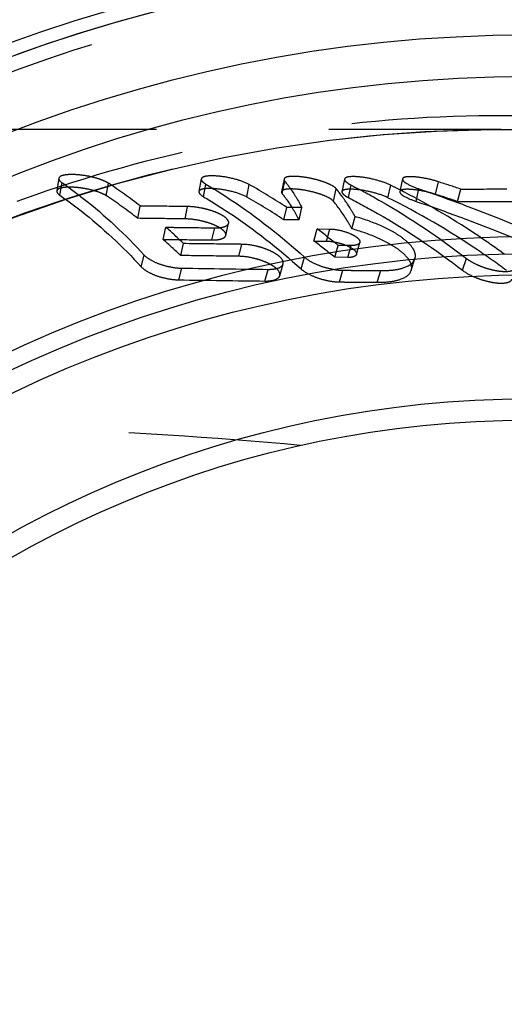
# Model space of a CAD drawing. Header units: millimetres. Extents: x 394 to 606, y 431 to 569.
# Tile 4 of 7: x 524 to 542, y 511 to 548. Entities that reach past the tile are written whole.
import ezdxf

# ---------------------------------------------------------------- set-up
doc = ezdxf.new("R2010")
doc.units = ezdxf.units.MM
doc.header["$LTSCALE"] = 65.185185
doc.linetypes.add('HIDDEN', pattern=[0.2, 0.1, -0.1])
doc.layers.add('KOERPER', color=7, linetype='CONTINUOUS')
doc.layers.add('KONST.EL_MIT_GEO', color=7, linetype='CONTINUOUS')

msp = doc.modelspace()

# ---------------------------------------------------------------- linework, layer by layer
at = {"layer": 'KOERPER', "color": 8, "linetype": 'HIDDEN'}
msp.add_line((542.326, 543.725), (516.454, 543.725), dxfattribs=at)
at = {"layer": 'KOERPER', "color": 7, "linetype": 'Continuous'}
for radius, start, end in [(57.25, 97.7676, 82.2324), (56.75, 97.8636, 82.1364)]:
    msp.add_arc((543.408, 493.225), radius, start, end, dxfattribs=at)
at = {"layer": 'KOERPER', "color": 8, "linetype": 'HIDDEN'}
msp.add_open_spline([(534.743, 531.763), (531.399, 532.074), (524.591, 532.476), (514.248, 532.691), (503.694, 532.728), (496.595, 532.725), (493.027, 532.725)], degree=3, knots=[0, 0, 0, 0, 0.241415, 0.489836, 0.743504, 1, 1, 1, 1], dxfattribs=at)
at = {"layer": 'KONST.EL_MIT_GEO', "color": 8, "linetype": 'HIDDEN'}
for p, q in [((541.909, 543.723), (542.305, 543.725)), ((525.593, 541.878), (525.518, 541.401)), ((525.635, 541.236), (525.712, 541.711)), ((527.389, 541.216), (527.47, 541.691)), ((530.982, 541.853), (530.894, 541.376)), ((531.067, 541.18), (531.158, 541.655)), ((534.116, 541.847), (534.022, 541.369)), ((534.047, 541.295), (534.143, 541.771)), ((536.408, 541.85), (536.308, 541.372)), ((538.599, 541.856), (538.494, 541.379)), ((539.847, 541.272), (539.957, 541.747)), ((532.705, 541.167), (532.799, 541.642)), ((535.987, 541.007), (536.092, 541.48)), ((536.552, 541.146), (536.656, 541.62)), ((538.043, 541.141), (538.151, 541.615)), ((539.111, 541.004), (539.222, 541.477)), ((540.684, 540.998), (540.8, 541.471)), ((528.58, 540.363), (528.673, 540.829)), ((530.368, 540.342), (530.466, 540.809)), ((534.108, 540.306), (534.217, 540.772)), ((534.791, 540.768), (534.217, 540.772)), ((534.681, 540.302), (534.791, 540.768)), ((531.909, 539.716), (532.017, 540.175)), ((534.681, 540.302), (534.108, 540.306)), ((536.682, 539.968), (536.801, 540.431)), ((529.538, 539.567), (529.642, 540.026)), ((531.384, 539.544), (531.492, 540.002)), ((535.244, 539.504), (535.364, 539.962)), ((535.364, 539.962), (535.845, 539.958)), ((535.723, 539.5), (535.845, 539.958)), ((535.244, 539.504), (535.723, 539.5)), ((536.857, 538.997), (536.986, 539.45)), ((530.203, 538.954), (530.313, 539.406)), ((532.399, 538.925), (532.516, 539.378)), ((536.034, 538.887), (536.162, 539.339)), ((536.652, 539.334), (536.162, 539.339)), ((536.523, 538.882), (536.652, 539.334)), ((528.712, 538.525), (528.821, 538.973)), ((534.761, 538.445), (534.889, 538.892)), ((536.523, 538.882), (536.034, 538.887)), ((538.93, 538.393), (539.07, 538.837)), ((540.87, 538.395), (541.017, 538.843)), ((530.135, 538.033), (530.251, 538.476)), ((533.384, 537.987), (533.51, 538.431)), ((533.953, 538.19), (534.079, 538.634)), ((536.209, 537.954), (536.345, 538.397)), ((537.633, 537.941), (537.773, 538.383))]:
    msp.add_line(p, q, dxfattribs=at)
msp.add_lwpolyline([(502.457, 526.307), (503.916, 527.73), (505.587, 529.264), (507.294, 530.727), (509.031, 532.114), (510.799, 533.424), (512.598, 534.656), (514.426, 535.811), (516.278, 536.886), (518.156, 537.883), (520.057, 538.802), (521.976, 539.641), (523.917, 540.402), (525.874, 541.084), (527.846, 541.688), (529.832, 542.214), (531.831, 542.662), (533.838, 543.031), (535.852, 543.322), (537.87, 543.534), (539.89, 543.668), (541.909, 543.723)], dxfattribs=at)
msp.add_circle((543.408, 493.225), 56.75, dxfattribs=at)
at = {"layer": 'KONST.EL_MIT_GEO', "color": 7, "linetype": 'Continuous'}
for radius in [54.086, 52.515, 46.45, 45.8, 44.996, 40.304, 39.5]:
    msp.add_circle((543.408, 493.225), radius, dxfattribs=at)
at = {"layer": 'KONST.EL_MIT_GEO', "color": 8, "linetype": 'HIDDEN'}
for centre, radius, start, end in [((543.408, 493.225), 56.214, 214.687, 145.313), ((517.224, 526.118), 18.642, 52.1089, 56.6567), ((521.037, 482.498), 62.196, 71.47336, 72.29073), ((521.474, 521.581), 23.037, 56.4178, 60.5553), ((530.775, 537.137), 6.865, 38.0892, 39.2464), ((525.982, 516.893), 27.555, 62.9642, 63.7923), ((525.887, 516.706), 27.765, 62.5915, 62.9648), ((540.379, 1232.709), 691.237, 270.034874, 270.179852), ((517.247, 525.806), 18.448, 52.0984, 56.648), ((521.494, 521.31), 22.803, 56.413, 60.5515), ((521.083, 482.377), 61.812, 71.51208, 72.32813), ((540.301, 1216.451), 675.452, 270.032538, 270.232042), ((515.329, 523.828), 21.615, 46.1136, 48.5351), ((519.951, 519.418), 25.683, 50.8629, 53.1221), ((515.371, 523.54), 21.391, 46.1009, 48.5232), ((519.986, 519.17), 25.423, 50.857, 53.1166), ((551.843, 1957.206), 1418.894, 269.128072, 269.259695), ((551.658, 1961.676), 1423.805, 269.133838, 269.264585)]:
    msp.add_arc(centre, radius, start, end, dxfattribs=at)
for points, knots in [([(502.305, 526.937), (504.143, 528.754), (508.014, 532.218), (514.439, 536.655), (521.428, 540.195), (528.858, 542.718), (536.583, 544.142), (544.439, 544.415), (552.251, 543.515), (559.84, 541.451), (567.032, 538.263), (573.656, 534.019), (579.556, 528.814), (584.59, 522.767), (588.638, 516.019), (591.601, 508.729), (593.408, 501.071), (594.016, 493.225), (593.408, 485.38), (591.601, 477.721), (588.638, 470.432), (584.591, 463.684), (579.556, 457.637), (573.657, 452.431), (567.032, 448.187), (559.841, 444.999), (552.251, 442.935), (544.439, 442.035), (536.584, 442.308), (528.858, 443.731), (521.428, 446.255), (514.439, 449.795), (508.014, 454.232), (504.143, 457.696), (502.305, 459.513)], [0, 0, 0, 0, 0.030958, 0.06208, 0.093275, 0.12451, 0.155769, 0.187046, 0.218331, 0.249621, 0.280914, 0.31221, 0.343507, 0.374804, 0.406103, 0.437401, 0.4687, 0.499999, 0.531298, 0.562597, 0.593896, 0.625194, 0.656492, 0.687788, 0.719084, 0.750377, 0.781667, 0.812953, 0.844229, 0.875489, 0.906725, 0.93792, 0.969042, 1, 1, 1, 1]), ([(501.755, 526.499), (503.175, 527.724), (506.034, 530.158), (510.543, 533.538), (515.316, 536.537), (522.021, 539.927), (530.987, 542.896), (538.509, 543.72), (542.26, 543.725)], [0, 0, 0, 0, 0.125033, 0.250079, 0.375133, 0.500203, 0.750073, 1, 1, 1, 1]), ([(542.305, 543.725), (545.623, 543.726), (550.619, 543.251), (557.074, 541.67), (563.349, 539.471), (570.745, 535.587), (578.532, 529.288), (584.937, 521.585), (589.702, 512.772), (592.64, 503.194), (593.632, 493.225), (592.64, 483.255), (589.702, 473.677), (584.936, 464.865), (578.532, 457.161), (570.744, 450.863), (563.348, 446.979), (557.074, 444.78), (550.618, 443.199), (545.622, 442.723), (542.305, 442.725)], [0, 0, 0, 0, 0.062487, 0.093768, 0.12505, 0.187541, 0.250032, 0.312524, 0.375016, 0.437508, 0.5, 0.562492, 0.624984, 0.687476, 0.749968, 0.812459, 0.87495, 0.906232, 0.937513, 1, 1, 1, 1]), ([(527.47, 541.691), (527.409, 541.732), (527.257, 541.804), (526.999, 541.891), (526.699, 541.962), (526.384, 542.009), (526.088, 542.026), (525.871, 542.015), (525.732, 541.985), (525.649, 541.956), (525.598, 541.911), (525.593, 541.878)], [0, 0, 0, 0, 0.112186, 0.253164, 0.413966, 0.580899, 0.736675, 0.863053, 0.911682, 0.949929, 1, 1, 1, 1]), ([(525.593, 541.878), (525.591, 541.866), (525.6, 541.793), (525.664, 541.744), (525.712, 541.711)], [0, 0, 0, 0, 0.182916, 1, 1, 1, 1]), ([(525.712, 541.711), (525.986, 541.521), (527.097, 540.698), (528.11, 539.745), (528.821, 538.973)], [0, 0, 0, 0, 0.240961, 1, 1, 1, 1]), ([(530.982, 541.853), (530.976, 541.82), (531.033, 541.731), (531.108, 541.684), (531.158, 541.655)], [0, 0, 0, 0, 0.368063, 1, 1, 1, 1]), ([(532.799, 541.642), (532.651, 541.725), (532.291, 541.85), (531.753, 541.96), (531.313, 541.982), (531.063, 541.942), (530.987, 541.883), (530.982, 541.853)], [0, 0, 0, 0, 0.268124, 0.595265, 0.869465, 0.952649, 1, 1, 1, 1]), ([(531.158, 541.655), (531.482, 541.463), (532.795, 540.64), (534.019, 539.678), (534.889, 538.892)], [0, 0, 0, 0, 0.243422, 1, 1, 1, 1]), ([(534.116, 541.847), (534.115, 541.842), (534.114, 541.814), (534.129, 541.788), (534.143, 541.771)], [0, 0, 0, 0, 0.215553, 1, 1, 1, 1]), ([(536.092, 541.48), (536.053, 541.527), (535.925, 541.612), (535.69, 541.719), (535.385, 541.817), (535.046, 541.896), (534.711, 541.945), (534.456, 541.958), (534.287, 541.942), (534.19, 541.922), (534.123, 541.882), (534.116, 541.847)], [0, 0, 0, 0, 0.087413, 0.214023, 0.370727, 0.542652, 0.71104, 0.853197, 0.908131, 0.950276, 1, 1, 1, 1]), ([(534.143, 541.771), (534.204, 541.694), (534.444, 541.375), (534.652, 541.034), (534.791, 540.768)], [0, 0, 0, 0, 0.24742, 1, 1, 1, 1]), ([(536.408, 541.85), (536.399, 541.811), (536.494, 541.705), (536.588, 541.655), (536.656, 541.62)], [0, 0, 0, 0, 0.343841, 1, 1, 1, 1]), ([(538.151, 541.615), (537.997, 541.691), (537.645, 541.811), (537.128, 541.923), (536.715, 541.954), (536.485, 541.925), (536.413, 541.876), (536.408, 541.85)], [0, 0, 0, 0, 0.28365, 0.610009, 0.876407, 0.955918, 1, 1, 1, 1]), ([(538.599, 541.856), (538.592, 541.828), (538.645, 541.749), (538.851, 541.619), (539.062, 541.532), (539.222, 541.477)], [0, 0, 0, 0, 0.114742, 0.322857, 1, 1, 1, 1]), ([(539.957, 541.747), (539.808, 541.795), (539.51, 541.871), (539.149, 541.93), (538.883, 541.942), (538.736, 541.935), (538.609, 541.905), (538.599, 541.856)], [0, 0, 0, 0, 0.335211, 0.657224, 0.79006, 0.893311, 1, 1, 1, 1]), ([(525.518, 541.401), (525.516, 541.388), (525.526, 541.316), (525.589, 541.268), (525.635, 541.236)], [0, 0, 0, 0, 0.186083, 1, 1, 1, 1]), ([(527.389, 541.216), (527.324, 541.259), (527.161, 541.335), (526.887, 541.424), (526.579, 541.492), (526.274, 541.534), (525.997, 541.547), (525.795, 541.536), (525.662, 541.508), (525.578, 541.479), (525.523, 541.434), (525.518, 541.401)], [0, 0, 0, 0, 0.119337, 0.272859, 0.439363, 0.599802, 0.742785, 0.861088, 0.908864, 0.947791, 1, 1, 1, 1]), ([(530.894, 541.376), (530.888, 541.343), (530.945, 541.255), (531.019, 541.209), (531.067, 541.18)], [0, 0, 0, 0, 0.372755, 1, 1, 1, 1]), ([(532.705, 541.167), (532.546, 541.257), (532.171, 541.382), (531.635, 541.486), (531.21, 541.502), (530.977, 541.463), (530.9, 541.406), (530.894, 541.376)], [0, 0, 0, 0, 0.289655, 0.617624, 0.869695, 0.951145, 1, 1, 1, 1]), ([(534.022, 541.369), (534.021, 541.364), (534.019, 541.337), (534.034, 541.312), (534.047, 541.295)], [0, 0, 0, 0, 0.212191, 1, 1, 1, 1]), ([(535.987, 541.007), (535.949, 541.055), (535.817, 541.141), (535.573, 541.251), (535.257, 541.349), (534.911, 541.427), (534.58, 541.47), (534.334, 541.48), (534.177, 541.462), (534.088, 541.441), (534.028, 541.401), (534.022, 541.369)], [0, 0, 0, 0, 0.08861, 0.219564, 0.385814, 0.562361, 0.728126, 0.864482, 0.915013, 0.953172, 1, 1, 1, 1]), ([(534.047, 541.295), (534.107, 541.219), (534.342, 540.904), (534.545, 540.565), (534.681, 540.302)], [0, 0, 0, 0, 0.246034, 1, 1, 1, 1]), ([(536.801, 540.431), (536.755, 540.514), (536.566, 540.839), (536.352, 541.15), (536.178, 541.371)], [0, 0, 0, 0, 0.252482, 1, 1, 1, 1]), ([(536.308, 541.372), (536.3, 541.333), (536.393, 541.229), (536.486, 541.179), (536.552, 541.146)], [0, 0, 0, 0, 0.347167, 1, 1, 1, 1]), ([(538.043, 541.141), (537.878, 541.223), (537.511, 541.344), (536.994, 541.45), (536.597, 541.475), (536.384, 541.446), (536.313, 541.399), (536.308, 541.372)], [0, 0, 0, 0, 0.306683, 0.635485, 0.879021, 0.95516, 1, 1, 1, 1]), ([(536.656, 541.62), (537.033, 541.428), (538.55, 540.606), (539.986, 539.638), (541.017, 538.843)], [0, 0, 0, 0, 0.245223, 1, 1, 1, 1]), ([(538.494, 541.379), (538.488, 541.351), (538.54, 541.272), (538.743, 541.144), (538.952, 541.058), (539.111, 541.004)], [0, 0, 0, 0, 0.115477, 0.323854, 1, 1, 1, 1]), ([(539.847, 541.272), (539.695, 541.32), (539.395, 541.396), (539.033, 541.454), (538.772, 541.464), (538.628, 541.457), (538.504, 541.427), (538.494, 541.379)], [0, 0, 0, 0, 0.344138, 0.663242, 0.794253, 0.894172, 1, 1, 1, 1]), ([(542.45, 539.007), (542.145, 539.229), (540.929, 540.081), (539.651, 540.844), (538.668, 541.354)], [0, 0, 0, 0, 0.254022, 1, 1, 1, 1]), ([(539.222, 541.477), (539.808, 541.277), (542.177, 540.432), (544.495, 539.448), (546.21, 538.64)], [0, 0, 0, 0, 0.246144, 1, 1, 1, 1]), ([(525.635, 541.236), (525.906, 541.048), (527.006, 540.233), (528.008, 539.289), (528.712, 538.525)], [0, 0, 0, 0, 0.240927, 1, 1, 1, 1]), ([(531.067, 541.18), (531.389, 540.99), (532.689, 540.176), (533.9, 539.222), (534.761, 538.445)], [0, 0, 0, 0, 0.24342, 1, 1, 1, 1]), ([(536.682, 539.968), (536.631, 540.061), (536.423, 540.422), (536.183, 540.765), (535.987, 541.007)], [0, 0, 0, 0, 0.254098, 1, 1, 1, 1]), ([(536.552, 541.146), (536.925, 540.955), (538.427, 540.141), (539.85, 539.183), (540.87, 538.395)], [0, 0, 0, 0, 0.245241, 1, 1, 1, 1]), ([(542.531, 538.389), (542.172, 538.656), (540.74, 539.672), (539.218, 540.563), (538.043, 541.141)], [0, 0, 0, 0, 0.254842, 1, 1, 1, 1]), ([(539.111, 541.004), (539.686, 540.809), (542.036, 539.971), (544.337, 538.998), (546.046, 538.195)], [0, 0, 0, 0, 0.243453, 1, 1, 1, 1]), ([(530.466, 540.809), (530.318, 540.81), (529.72, 540.817), (529.122, 540.824), (528.673, 540.829)], [0, 0, 0, 0, 0.248123, 1, 1, 1, 1]), ([(532.017, 540.175), (532.035, 540.25), (531.92, 540.387), (531.741, 540.498), (531.527, 540.599), (531.278, 540.683), (530.923, 540.771), (530.647, 540.806), (530.466, 540.809)], [0, 0, 0, 0, 0.131581, 0.241082, 0.376109, 0.529037, 0.691115, 1, 1, 1, 1]), ([(530.368, 540.342), (530.22, 540.344), (529.624, 540.35), (529.028, 540.357), (528.58, 540.363)], [0, 0, 0, 0, 0.247948, 1, 1, 1, 1]), ([(531.909, 539.716), (531.926, 539.789), (531.815, 539.924), (531.639, 540.033), (531.426, 540.134), (531.173, 540.219), (530.818, 540.306), (530.544, 540.34), (530.368, 540.342)], [0, 0, 0, 0, 0.129567, 0.237177, 0.373285, 0.529052, 0.696303, 1, 1, 1, 1]), ([(531.492, 540.002), (531.56, 540.002), (531.685, 540.008), (531.866, 540.038), (532.001, 540.108), (532.017, 540.175)], [0, 0, 0, 0, 0.353391, 0.640651, 1, 1, 1, 1]), ([(539.07, 538.837), (539.089, 538.896), (539.09, 539.042), (538.984, 539.256), (538.789, 539.471), (538.513, 539.688), (538.162, 539.899), (537.594, 540.173), (537.127, 540.336), (536.801, 540.431)], [0, 0, 0, 0, 0.06385, 0.140678, 0.238307, 0.357829, 0.497684, 0.654336, 1, 1, 1, 1]), ([(529.642, 540.026), (529.797, 540.024), (530.414, 540.016), (531.031, 540.008), (531.492, 540.002)], [0, 0, 0, 0, 0.251858, 1, 1, 1, 1]), ([(535.845, 539.958), (535.975, 539.957), (536.243, 539.917), (536.558, 539.82), (536.783, 539.705), (536.917, 539.615), (537.002, 539.507), (536.986, 539.45)], [0, 0, 0, 0, 0.297053, 0.612978, 0.751788, 0.864716, 1, 1, 1, 1]), ([(538.93, 538.393), (538.949, 538.453), (538.95, 538.602), (538.838, 538.818), (538.64, 539.032), (538.364, 539.244), (538.017, 539.45), (537.458, 539.717), (536.999, 539.876), (536.682, 539.968)], [0, 0, 0, 0, 0.065326, 0.145019, 0.244894, 0.363538, 0.502209, 0.6599, 1, 1, 1, 1]), ([(529.538, 539.567), (529.693, 539.565), (530.308, 539.557), (530.924, 539.549), (531.384, 539.544)], [0, 0, 0, 0, 0.25203, 1, 1, 1, 1]), ([(531.384, 539.544), (531.45, 539.543), (531.574, 539.549), (531.755, 539.579), (531.893, 539.648), (531.909, 539.716)], [0, 0, 0, 0, 0.348458, 0.636647, 1, 1, 1, 1]), ([(535.723, 539.5), (535.853, 539.499), (536.124, 539.459), (536.44, 539.361), (536.662, 539.246), (536.792, 539.158), (536.873, 539.053), (536.857, 538.997)], [0, 0, 0, 0, 0.300802, 0.623031, 0.758725, 0.867378, 1, 1, 1, 1]), ([(536.986, 539.45), (536.974, 539.406), (536.847, 539.336), (536.729, 539.334), (536.652, 539.334)], [0, 0, 0, 0, 0.370988, 1, 1, 1, 1]), ([(532.516, 539.378), (532.334, 539.38), (531.6, 539.389), (530.865, 539.399), (530.313, 539.406)], [0, 0, 0, 0, 0.247796, 1, 1, 1, 1]), ([(534.079, 538.634), (534.103, 538.718), (534.002, 538.881), (533.814, 539.017), (533.595, 539.136), (533.34, 539.236), (532.979, 539.336), (532.699, 539.376), (532.516, 539.378)], [0, 0, 0, 0, 0.141851, 0.254101, 0.39057, 0.542769, 0.701394, 1, 1, 1, 1]), ([(528.821, 538.973), (528.892, 538.896), (529.092, 538.762), (529.441, 538.611), (529.84, 538.51), (530.116, 538.478), (530.251, 538.476)], [0, 0, 0, 0, 0.203084, 0.460644, 0.737966, 1, 1, 1, 1]), ([(532.399, 538.925), (532.218, 538.928), (531.486, 538.937), (530.754, 538.946), (530.203, 538.954)], [0, 0, 0, 0, 0.247605, 1, 1, 1, 1]), ([(533.953, 538.19), (533.976, 538.27), (533.884, 538.426), (533.707, 538.558), (533.497, 538.675), (533.243, 538.777), (532.876, 538.881), (532.587, 538.923), (532.399, 538.925)], [0, 0, 0, 0, 0.136487, 0.241861, 0.373498, 0.526302, 0.691117, 1, 1, 1, 1]), ([(534.889, 538.892), (534.972, 538.817), (535.187, 538.684), (535.549, 538.532), (535.945, 538.431), (536.216, 538.398), (536.345, 538.397)], [0, 0, 0, 0, 0.21667, 0.47977, 0.75224, 1, 1, 1, 1]), ([(536.857, 538.997), (536.845, 538.953), (536.717, 538.884), (536.6, 538.882), (536.523, 538.882)], [0, 0, 0, 0, 0.372494, 1, 1, 1, 1]), ([(537.773, 538.383), (537.936, 538.382), (538.237, 538.397), (538.692, 538.481), (539.016, 538.666), (539.07, 538.837)], [0, 0, 0, 0, 0.341946, 0.623604, 1, 1, 1, 1]), ([(541.017, 538.843), (541.088, 538.788), (541.253, 538.686), (541.527, 538.558), (541.827, 538.454), (542.125, 538.383), (542.404, 538.349), (542.655, 538.351), (542.864, 538.411), (542.895, 538.5)], [0, 0, 0, 0, 0.133417, 0.287609, 0.449376, 0.605469, 0.745138, 0.859718, 1, 1, 1, 1]), ([(528.712, 538.525), (528.778, 538.454), (528.968, 538.323), (529.31, 538.172), (529.713, 538.068), (529.997, 538.035), (530.135, 538.033)], [0, 0, 0, 0, 0.189676, 0.443601, 0.729635, 1, 1, 1, 1]), ([(533.51, 538.431), (533.581, 538.43), (533.713, 538.437), (533.914, 538.474), (534.058, 538.558), (534.079, 538.634)], [0, 0, 0, 0, 0.338612, 0.620252, 1, 1, 1, 1]), ([(534.761, 538.445), (534.839, 538.374), (535.044, 538.245), (535.399, 538.093), (535.8, 537.989), (536.077, 537.956), (536.209, 537.954)], [0, 0, 0, 0, 0.202916, 0.463371, 0.744963, 1, 1, 1, 1]), ([(536.345, 538.397), (536.464, 538.396), (536.941, 538.391), (537.417, 538.387), (537.773, 538.383)], [0, 0, 0, 0, 0.251747, 1, 1, 1, 1]), ([(537.633, 537.941), (537.796, 537.939), (538.099, 537.955), (538.555, 538.038), (538.877, 538.224), (538.93, 538.393)], [0, 0, 0, 0, 0.343605, 0.628665, 1, 1, 1, 1]), ([(540.87, 538.395), (541.01, 538.287), (541.267, 538.156), (541.636, 538.022), (541.942, 537.946), (542.226, 537.906), (542.465, 537.91), (542.641, 537.948), (542.726, 538.019), (542.74, 538.057)], [0, 0, 0, 0, 0.263837, 0.423458, 0.586043, 0.731974, 0.850115, 0.939488, 1, 1, 1, 1]), ([(533.384, 537.987), (533.455, 537.986), (533.588, 537.993), (533.788, 538.031), (533.931, 538.115), (533.953, 538.19)], [0, 0, 0, 0, 0.33942, 0.624704, 1, 1, 1, 1]), ([(536.209, 537.954), (536.328, 537.953), (536.803, 537.948), (537.277, 537.944), (537.633, 537.941)], [0, 0, 0, 0, 0.251831, 1, 1, 1, 1])]:
    msp.add_open_spline(points, degree=3, knots=knots, dxfattribs=at)

doc.saveas('drawing.dxf')
